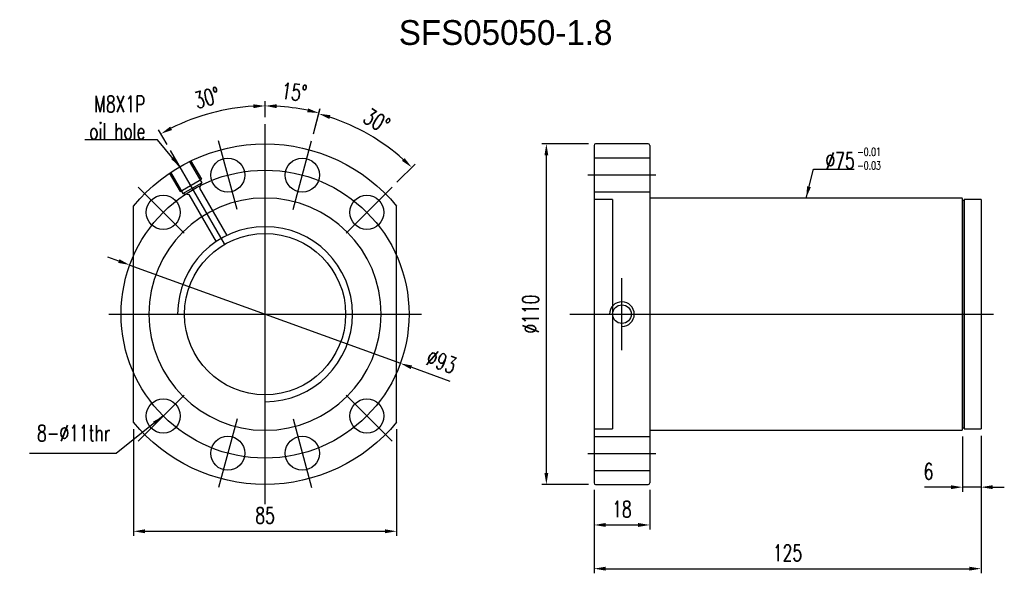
# Model space of a CAD drawing. Header units: inches. Extents: x 43 to 707, y 94 to 722.
import ezdxf
from ezdxf.lldxf.tags import DXFTag

# ---------------------------------------------------------------- set-up
doc = ezdxf.new("R2010")
doc.units = ezdxf.units.IN
doc.header["$LTSCALE"] = 0.5
doc.header["$MEASUREMENT"] = 0
for name, color, linetype in [('CL', 1, 'CENTER'), ('DIM', 4, 'Continuous'), ('HID', 2, 'DASHED'), ('OUT', 3, 'Continuous')]:
    doc.layers.add(name, color=color, linetype=linetype)
doc.styles.add('DIM-7', font='SIMPLEX.shx', dxfattribs={"width": 0.7, "bigfont": 'chineset.shx'})
tags = doc.linetypes.add('CENTER', pattern=[2, 1.25, -0.25, 0.25, -0.25]).pattern_tags.tags
tags[10:11] = [DXFTag(74, 4), DXFTag(75, 0), DXFTag(340, '0'), DXFTag(46, 0.0), DXFTag(50, 0.0), DXFTag(44, 0.0), DXFTag(45, 0.0)]
tags[8:9] = [DXFTag(74, 4), DXFTag(75, 0), DXFTag(340, '0'), DXFTag(46, 0.0), DXFTag(50, 0.0), DXFTag(44, 0.0), DXFTag(45, 0.0)]
tags[6:7] = [DXFTag(74, 4), DXFTag(75, 0), DXFTag(340, '0'), DXFTag(46, 0.0), DXFTag(50, 0.0), DXFTag(44, 0.0), DXFTag(45, 0.0)]
tags[4:5] = [DXFTag(74, 4), DXFTag(75, 0), DXFTag(340, '0'), DXFTag(46, 0.0), DXFTag(50, 0.0), DXFTag(44, 0.0), DXFTag(45, 0.0)]
tags = doc.linetypes.add('DASHED', pattern=[0.75, 0.5, -0.25]).pattern_tags.tags
tags[6:7] = [DXFTag(74, 4), DXFTag(75, 0), DXFTag(340, '0'), DXFTag(46, 0.0), DXFTag(50, 0.0), DXFTag(44, 0.0), DXFTag(45, 0.0)]
tags[4:5] = [DXFTag(74, 4), DXFTag(75, 0), DXFTag(340, '0'), DXFTag(46, 0.0), DXFTag(50, 0.0), DXFTag(44, 0.0), DXFTag(45, 0.0)]
doc.dimstyles.new('CNS', dxfattribs={"dimtxt": 3.5, "dimasz": 2.5, "dimexe": 1, "dimexo": 1.5, "dimgap": 0.09, "dimtad": 0, "dimdsep": 46, "dimtxsty": 'DIM-7', "dimcen": 0.09, "dimclrd": 1, "dimclre": 1, "dimclrt": 4, "dimadec": 0, "dimazin": 0, "dimtfac": 1, "dimtix": 1, "dimtmove": 2, "dimatfit": 3, "dimfxl": 1, "dimtvp": 0.971429, "dimtolj": 1, "dimarcsym": 0})

# ---------------------------------------------------------------- blocks, each defined once
blk = doc.blocks.new('*D3')
at = {"layer": 'DEFPOINTS', "color": 0, "transparency": 16777216}
for p in [(80.11, 142.41), (165.11, 142.41), (165.11, 107.21)]:
    blk.add_point(p, dxfattribs=at)
at = {"layer": 'DIM', "color": 4, "lineweight": -2, "transparency": 16777216}
for p, q in [((80.11, 140.16), (80.11, 105.71)), ((165.11, 140.16), (165.11, 105.71)), ((83.86, 107.21), (161.36, 107.21))]:
    blk.add_line(p, q, dxfattribs=at)
at = {"layer": 'DIM', "color": 4, "transparency": 16777216}
for points in [[(83.86, 107.84), (83.86, 106.59), (80.11, 107.21)], [(161.36, 107.84), (161.36, 106.59), (165.11, 107.21)]]:
    blk.add_solid(points, dxfattribs=at)
at = {"layer": 'DIM', "color": 4, "transparency": 16777216, "insert": (122.61, 112.31), "char_height": 5.25, "attachment_point": 5, "style": 'DIM-7'}
blk.add_mtext('\\A1;85', dxfattribs=at)
blk = doc.blocks.new('*D4')
at = {"layer": 'DEFPOINTS', "color": 0, "transparency": 16777216}
for p in [(228.85, 122.82), (246.85, 122.82), (246.85, 109.25)]:
    blk.add_point(p, dxfattribs=at)
at = {"layer": 'DIM', "color": 4, "lineweight": -2, "transparency": 16777216}
for p, q in [((228.85, 120.57), (228.85, 107.75)), ((246.85, 120.57), (246.85, 107.75)), ((232.6, 109.25), (243.1, 109.25))]:
    blk.add_line(p, q, dxfattribs=at)
at = {"layer": 'DIM', "color": 4, "transparency": 16777216}
for points in [[(232.6, 109.88), (232.6, 108.63), (228.85, 109.25)], [(243.1, 109.88), (243.1, 108.63), (246.85, 109.25)]]:
    blk.add_solid(points, dxfattribs=at)
at = {"layer": 'DIM', "color": 4, "transparency": 16777216, "insert": (237.85, 114.35), "char_height": 5.25, "attachment_point": 5, "style": 'DIM-7'}
blk.add_mtext('\\A1;18', dxfattribs=at)
blk = doc.blocks.new('*D5')
at = {"layer": 'DEFPOINTS', "color": 0, "transparency": 16777216}
for p in [(353.85, 140.32), (228.85, 122.82), (353.85, 95.14)]:
    blk.add_point(p, dxfattribs=at)
at = {"layer": 'DIM', "color": 4, "lineweight": -2, "transparency": 16777216}
for p, q in [((353.85, 138.07), (353.85, 93.64)), ((228.85, 120.57), (228.85, 93.64)), ((232.6, 95.14), (350.1, 95.14))]:
    blk.add_line(p, q, dxfattribs=at)
at = {"layer": 'DIM', "color": 4, "transparency": 16777216}
for points in [[(232.6, 95.77), (232.6, 94.52), (228.85, 95.14)], [(350.1, 95.77), (350.1, 94.52), (353.85, 95.14)]]:
    blk.add_solid(points, dxfattribs=at)
at = {"layer": 'DIM', "color": 4, "transparency": 16777216, "insert": (291.35, 100.24), "char_height": 5.25, "attachment_point": 5, "style": 'DIM-7'}
blk.add_mtext('\\A1;125', dxfattribs=at)
blk = doc.blocks.new('*D6')
at = {"layer": 'DEFPOINTS', "color": 0, "transparency": 16777216}
for p in [(347.85, 140.12), (353.85, 140.32), (353.85, 121.46)]:
    blk.add_point(p, dxfattribs=at)
at = {"layer": 'DIM', "color": 4, "lineweight": -2, "transparency": 16777216}
for p, q in [((347.85, 137.87), (347.85, 119.96)), ((353.85, 138.07), (353.85, 119.96)), ((344.1, 121.46), (335.6, 121.46)), ((353.85, 121.46), (347.85, 121.46)), ((357.6, 121.46), (361.35, 121.46))]:
    blk.add_line(p, q, dxfattribs=at)
at = {"layer": 'DIM', "color": 4, "transparency": 16777216}
for points in [[(344.1, 122.08), (344.1, 120.83), (347.85, 121.46)], [(357.6, 122.08), (357.6, 120.83), (353.85, 121.46)]]:
    blk.add_solid(points, dxfattribs=at)
at = {"layer": 'DIM', "color": 4, "transparency": 16777216, "insert": (336.87, 126.56), "char_height": 5.25, "attachment_point": 5, "style": 'DIM-7'}
blk.add_mtext('\\A1;6', dxfattribs=at)
blk = doc.blocks.new('*D7')
at = {"layer": 'DEFPOINTS', "color": 0, "transparency": 16777216}
for p in [(213.46, 232.32), (229.35, 232.32), (229.35, 122.32)]:
    blk.add_point(p, dxfattribs=at)
at = {"layer": 'DIM', "color": 4, "lineweight": -2, "transparency": 16777216}
for p, q in [((227.1, 232.32), (211.96, 232.32)), ((213.46, 126.07), (213.46, 228.57)), ((227.1, 122.32), (211.96, 122.32))]:
    blk.add_line(p, q, dxfattribs=at)
at = {"layer": 'DIM', "color": 4, "transparency": 16777216}
for points in [[(212.84, 228.57), (214.09, 228.57), (213.46, 232.32)], [(212.84, 126.07), (214.09, 126.07), (213.46, 122.32)]]:
    blk.add_solid(points, dxfattribs=at)
at = {"layer": 'DIM', "color": 4, "transparency": 16777216, "insert": (208.36, 177.32), "char_height": 5.25, "attachment_point": 5, "rotation": 90, "style": 'DIM-7'}
blk.add_mtext('\\A1;%%C110', dxfattribs=at)
blk = doc.blocks.new('*D8')
at = {"layer": 'DEFPOINTS', "color": 0, "transparency": 16777216}
for p in [(134.29, 243.55), (122.61, 238.67), (137.62, 233.35), (131.67, 211.13), (122.61, 115.97)]:
    blk.add_point(p, dxfattribs=at)
at = {"layer": 'DIM', "color": 4, "lineweight": -2, "transparency": 16777216}
for p, q in [((122.61, 240.92), (122.61, 246.08)), ((138.2, 235.52), (140.4, 243.73))]:
    blk.add_line(p, q, dxfattribs=at)
blk.add_arc((122.61, 177.32), 67.25, 78.1951, 86.8049, dxfattribs=at)
at = {"layer": 'DIM', "color": 4, "transparency": 16777216}
for points in [[(126.34, 243.85), (126.38, 245.1), (122.61, 244.58)], [(136.51, 243.76), (136.22, 242.55), (140.02, 242.28)]]:
    blk.add_solid(points, dxfattribs=at)
at = {"layer": 'DIM', "color": 4, "transparency": 16777216, "insert": (132.05, 249.06), "char_height": 5.25, "attachment_point": 5, "rotation": 352.5, "style": 'DIM-7'}
blk.add_mtext('\\A1;15°', dxfattribs=at)
blk = doc.blocks.new('*D9')
at = {"layer": 'DEFPOINTS', "color": 0, "transparency": 16777216}
for p in [(137.62, 233.35), (161.04, 232.2), (163.62, 218.33), (131.67, 211.13), (148.77, 203.48)]:
    blk.add_point(p, dxfattribs=at)
at = {"layer": 'DIM', "color": 4, "lineweight": -2, "transparency": 16777216}
for p, q in [((138.2, 235.52), (140.34, 243.49)), ((165.21, 219.92), (171.05, 225.76))]:
    blk.add_line(p, q, dxfattribs=at)
blk.add_arc((122.61, 177.32), 67, 48.2073, 71.7927, dxfattribs=at)
at = {"layer": 'DIM', "color": 4, "transparency": 16777216}
for points in [[(143.37, 240.37), (143.72, 241.56), (139.95, 242.04)], [(167.69, 227.73), (166.83, 226.82), (169.99, 224.7)]]:
    blk.add_solid(points, dxfattribs=at)
at = {"layer": 'DIM', "color": 4, "transparency": 16777216, "insert": (158.66, 239.76), "char_height": 5.25, "attachment_point": 5, "rotation": 330, "style": 'DIM-7'}
blk.add_mtext('\\A1;30°', dxfattribs=at)
blk = doc.blocks.new('*D10')
at = {"layer": 'DEFPOINTS', "color": 0, "transparency": 16777216}
for p in [(110.93, 243.55), (122.61, 238.67), (92.11, 230.15), (109.48, 200.06), (122.61, 115.97)]:
    blk.add_point(p, dxfattribs=at)
at = {"layer": 'DIM', "color": 4, "lineweight": -2, "transparency": 16777216}
for p, q in [((122.61, 240.92), (122.61, 246.07)), ((90.98, 232.1), (88.23, 236.86))]:
    blk.add_line(p, q, dxfattribs=at)
blk.add_arc((122.61, 177.32), 67.25, 93.1953, 116.8047, dxfattribs=at)
at = {"layer": 'DIM', "color": 4, "transparency": 16777216}
for points in [[(118.84, 245.09), (118.88, 243.84), (122.61, 244.57)], [(92.58, 236.8), (91.99, 237.9), (88.98, 235.56)]]:
    blk.add_solid(points, dxfattribs=at)
at = {"layer": 'DIM', "color": 4, "transparency": 16777216, "insert": (103.88, 247.21), "char_height": 5.25, "attachment_point": 5, "rotation": 15, "style": 'DIM-7'}
blk.add_mtext('\\A1;30°', dxfattribs=at)
blk = doc.blocks.new('*D13')
at = {"layer": 'DEFPOINTS', "color": 0, "transparency": 16777216}
for p in [(78.9, 193.2), (166.32, 161.45)]:
    blk.add_point(p, dxfattribs=at)
at = {"layer": 'DIM', "color": 4, "lineweight": -2, "transparency": 16777216}
for p, q in [((75.38, 194.48), (71.85, 195.76)), ((78.9, 193.2), (166.32, 161.45)), ((182.34, 155.63), (169.84, 160.17))]:
    blk.add_line(p, q, dxfattribs=at)
at = {"layer": 'DIM', "color": 4, "transparency": 16777216}
for points in [[(75.59, 195.06), (75.17, 193.89), (78.9, 193.2)], [(170.05, 160.75), (169.63, 159.58), (166.32, 161.45)]]:
    blk.add_solid(points, dxfattribs=at)
at = {"layer": 'DIM', "color": 4, "transparency": 16777216, "insert": (179.59, 162.05), "char_height": 5.25, "attachment_point": 5, "rotation": 340.0392, "style": 'DIM-7'}
blk.add_mtext('\\A1;∅93', dxfattribs=at)

msp = doc.modelspace()

# ---------------------------------------------------------------- linework, layer by layer
at = {"layer": 'CL', "color": 7, "ltscale": 10}
for p, q in [((122.61, 115.972), (122.61, 238.672)), ((113.551, 211.129), (107.598, 233.345)), ((131.668, 211.129), (137.621, 233.345)), ((109.482, 200.059), (92.11, 230.149)), ((226.853, 222.322), (248.853, 222.322)), ((96.447, 203.485), (81.598, 218.334)), ((148.773, 203.485), (163.622, 218.334)), ((237.853, 165.657), (237.853, 188.986)), ((72.11, 177.322), (173.11, 177.322)), ((221.003, 177.322), (357.878, 177.322)), ((96.447, 151.159), (81.598, 136.309)), ((148.773, 151.159), (163.622, 136.309)), ((113.551, 143.514), (107.598, 121.298)), ((131.668, 143.514), (137.621, 121.298)), ((226.853, 132.322), (248.853, 132.322))]:
    msp.add_line(p, q, dxfattribs=at)
at = {"layer": 'CL', "color": 7, "ltscale": 5}
msp.add_line((345.853, 177.322), (350.353, 177.322), dxfattribs=at)
at = {"layer": 'CL', "color": 7, "ltscale": 10}
msp.add_circle((122.61, 177.322), 46.5, dxfattribs=at)
at = {"layer": 'DIM', "color": 7}
msp.add_arc((122.61, 177.322), 28.255, 270, 180, dxfattribs=at)
at = {"layer": 'HID', "color": 7, "ltscale": 10}
for p, q in [((98.141, 226.703), (102.141, 219.775)), ((98.574, 226.953), (102.074, 220.891)), ((228.853, 227.822), (246.853, 227.822)), ((91.646, 222.953), (95.146, 216.891)), ((92.079, 223.203), (96.079, 216.275)), ((95.146, 216.891), (102.074, 220.891)), ((96.079, 216.275), (102.141, 219.775)), ((102.054, 219.725), (101.442, 217.986)), ((96.165, 216.325), (97.978, 215.986)), ((101.442, 217.986), (110.25, 202.729)), ((228.853, 216.822), (246.853, 216.822)), ((97.978, 215.986), (106.786, 200.729)), ((234.853, 214.322), (228.853, 214.322)), ((234.853, 214.322), (234.853, 177.322)), ((234.853, 177.322), (234.853, 140.322)), ((228.853, 140.322), (234.853, 140.322)), ((228.853, 137.822), (246.853, 137.822)), ((228.853, 126.822), (246.853, 126.822))]:
    msp.add_line(p, q, dxfattribs=at)
at = {"layer": 'HID', "color": 7, "ltscale": 10, "extrusion": (0, 0, -1)}
msp.add_circle((-122.61, 177.322), 37.5, dxfattribs=at)
at = {"layer": 'HID', "color": 7, "ltscale": 10}
msp.add_circle((237.853, 177.322), 3, dxfattribs=at)
msp.add_arc((237.853, 177.322), 4, 270, 180, dxfattribs=at)
at = {"layer": 'OUT', "color": 7}
for p, q in [((246.353, 232.322), (229.353, 232.322)), ((228.853, 231.822), (228.853, 122.822)), ((246.853, 231.822), (246.853, 122.822)), ((347.553, 214.822), (246.853, 214.822)), ((348.353, 214.072), (347.853, 214.072)), ((347.853, 214.072), (347.853, 140.572)), ((353.853, 214.322), (348.353, 214.322)), ((348.353, 214.322), (348.353, 140.322)), ((348.353, 214.072), (348.353, 140.572)), ((353.853, 214.322), (353.853, 140.322)), ((80.11, 142.411), (80.11, 212.232)), ((165.11, 142.411), (165.11, 212.232)), ((347.853, 140.572), (348.353, 140.572)), ((348.353, 140.322), (353.853, 140.322)), ((246.853, 139.822), (347.553, 139.822)), ((229.353, 122.322), (246.353, 122.322))]:
    msp.add_line(p, q, dxfattribs=at)
for centre, radius in [((110.575, 222.237), 5.5), ((134.645, 222.237), 5.5), ((89.729, 210.202), 5.5), ((155.49, 210.202), 5.5), ((122.61, 177.322), 26.03), ((89.729, 144.441), 5.5), ((155.49, 144.441), 5.5), ((110.575, 132.406), 5.5), ((134.645, 132.406), 5.5)]:
    msp.add_circle(centre, radius, dxfattribs=at)
at = {"layer": 'OUT', "color": 7, "extrusion": (0, 0, -1)}
for start, end in [(39.40057, 140.59943), (219.40057, 320.59943)]:
    msp.add_arc((-122.61, 177.322), 55, start, end, dxfattribs=at)
at = {"layer": 'OUT', "color": 7}
for centre, radius, start, end in [((229.353, 231.822), 0.5, 90, 180), ((246.353, 231.822), 0.5, 0, 90), ((347.553, 214.522), 0.3, 360, 90), ((347.553, 140.122), 0.3, 270, 0), ((229.353, 122.822), 0.5, 180, 270), ((246.353, 122.822), 0.5, 270, 0)]:
    msp.add_arc(centre, radius, start, end, dxfattribs=at)
msp.add_open_spline([(347.853, 140.122), (347.853, 140.232), (347.853, 140.373), (347.853, 141.02), (347.853, 141.728), (347.853, 143.605), (347.853, 144.779), (347.853, 147.493), (347.853, 149.042), (347.853, 152.541), (347.853, 154.439), (347.853, 158.499), (347.853, 160.69), (347.853, 165.234), (347.853, 167.572), (347.853, 172.376), (347.853, 174.861), (347.853, 179.756), (347.853, 182.188), (347.853, 187.021), (347.853, 189.393), (347.853, 193.907), (347.853, 196.083), (347.853, 200.192), (347.853, 202.082), (347.853, 205.543), (347.853, 207.127), (347.853, 209.855), (347.853, 211.009), (347.853, 212.893), (347.853, 213.617), (347.853, 214.269), (347.853, 214.411), (347.853, 214.522)], degree=3, knots=[0.04020553, 0.04020553, 0.04020553, 0.04020553, 0.06233312, 0.06233312, 0.12482162, 0.12482162, 0.18731013, 0.18731013, 0.24979863, 0.24979863, 0.31228713, 0.31228713, 0.37477564, 0.37477564, 0.43726414, 0.43726414, 0.49975264, 0.49975264, 0.56224115, 0.56224115, 0.62472965, 0.62472965, 0.68721815, 0.68721815, 0.74970665, 0.74970665, 0.81219516, 0.81219516, 0.87468366, 0.87468366, 0.93717216, 0.93717216, 0.95979046, 0.95979046, 0.95979046, 0.95979046], dxfattribs=at)

# ---------------------------------------------------------------- texts
at = {"layer": 'DIM', "color": 0, "insert": (165.803, 272.271), "char_height": 8, "width": 106.47775, "attachment_point": 1}
msp.add_mtext('SFS05050-1.8', dxfattribs=at)
at = {"layer": 'DIM', "color": 7, "char_height": 5.25, "style": 'DIM-7'}
for s, insert, attachment_point in [('M8X1P\\Poil hole', (83.962, 233.794), 9), ('\\A1;%%C75', (303.583, 224.304), 7)]:
    msp.add_mtext(s, dxfattribs=dict(at, insert=insert, attachment_point=attachment_point))
at = {"layer": 'DIM', "color": 7, "insert": (313.878, 231.071), "char_height": 2.65, "width": 7.55491, "attachment_point": 1, "style": 'DIM-7'}
msp.add_mtext('-0.01\\P-0.03', dxfattribs=at)
at = {"layer": 'DIM', "color": 7, "insert": (72.588, 136.272), "char_height": 5.25, "attachment_point": 9, "line_spacing_factor": 1.028571, "style": 'DIM-7'}
msp.add_mtext('8-%%c11thr', dxfattribs=at)

# ---------------------------------------------------------------- dimensions: what is measured, and where the dimension line sits
at = {"layer": 'DIM', "color": 7}
for base, line1, line2, picture, middle in [((110.932, 243.551), ((109.482, 200.059), (92.11, 230.149)), ((122.61, 115.972), (122.61, 238.672)), '*D10', (103.884, 247.208)), ((134.288, 243.555), ((131.668, 211.129), (137.621, 233.345)), ((122.61, 115.972), (122.61, 238.672)), '*D8', (132.054, 249.057)), ((161.039, 232.204), ((148.773, 203.485), (163.622, 218.334)), ((131.668, 211.129), (137.621, 233.345)), '*D9', (158.659, 239.761))]:
    dim = msp.add_angular_dim_2l(base=base, line1=line1, line2=line2, dimstyle='CNS', override={"dimscale": 1.5, "dimclrd": 4, "dimclre": 4}, dxfattribs=at)
    dim.commit()
    dim.dimension.update_dxf_attribs({"geometry": picture, "text_midpoint": middle})
dim = msp.add_linear_dim(base=(213.463, 232.322), p1=(229.353, 122.322), p2=(229.353, 232.322), angle=90, text='%%C<>', dimstyle='CNS', override={"dimscale": 1.5, "dimclrd": 4, "dimclre": 4}, dxfattribs=at)
dim.commit()
dim.dimension.update_dxf_attribs({"geometry": '*D7', "text_midpoint": (208.363, 177.322)})
dim = msp.add_diameter_dim_2p(p1=(78.903, 193.196), p2=(166.316, 161.448), dimstyle='CNS', override={"dimscale": 1.5, "dimclrd": 4, "dimclre": 4}, dxfattribs=at)
dim.commit()
dim.dimension.update_dxf_attribs({"geometry": '*D13', "text_midpoint": (179.593, 162.052)})
for base, p1, p2, picture, middle in [((165.11, 107.212), (80.11, 142.411), (165.11, 142.411), '*D3', (122.61, 112.312)), ((353.853, 95.143), (228.853, 122.822), (353.853, 140.322), '*D5', (291.353, 100.243)), ((246.853, 109.254), (228.853, 122.822), (246.853, 122.822), '*D4', (237.853, 114.354))]:
    dim = msp.add_linear_dim(base=base, p1=p1, p2=p2, dimstyle='CNS', override={"dimscale": 1.5, "dimclrd": 4, "dimclre": 4}, dxfattribs=at)
    dim.commit()
    dim.dimension.update_dxf_attribs({"geometry": picture, "text_midpoint": middle})
dim = msp.add_linear_dim(base=(353.853, 121.458), p1=(347.853, 140.122), p2=(353.853, 140.322), dimstyle='CNS', override={"dimscale": 1.5, "dimclrd": 4, "dimclre": 4, "dimtmove": 0}, dxfattribs=at)
dim.commit()
dim.dimension.update_dxf_attribs({"geometry": '*D6', "text_midpoint": (336.868, 121.458), "dimtype": 160})

# ---------------------------------------------------------------- leaders
at = {"layer": 'DIM', "color": 7, "annotation_type": 0, "has_hookline": 1}
for points, override, hookline_direction, text_width in [([(95.11, 224.953), (87.847, 233.659), (84.097, 233.659)], {"dimscale": 1.5, "dimgap": 0.09, "dimtad": 1, "dimclrd": 4, "dimclre": 4}, 1, 19.6), ([(297.353, 214.822), (299.698, 224.169), (303.448, 224.169)], {"dimscale": 1.5, "dimgap": 0.09, "dimtad": 1, "dimclrd": 4, "dimclre": 4}, 0, 9.275), ([(89.729, 144.441), (74.54, 132.379), (70.79, 132.379)], {"dimscale": 1.5, "dimtad": 1, "dimclrd": 4, "dimclre": 4}, 1, 24.15)]:
    msp.add_leader(points, dimstyle='CNS', override=override, dxfattribs=dict(at, hookline_direction=hookline_direction, text_width=text_width))

doc.saveas('drawing.dxf')
